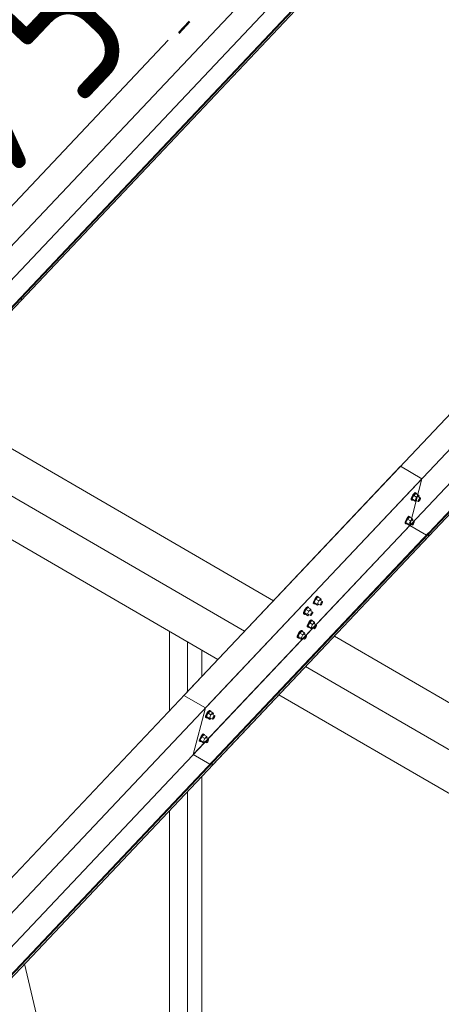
# Model space of a CAD drawing. Header units: millimetres. Extents: x -681 to 506, y -45 to 794.
# Tile 189 of 256: x -226 to -212, y 586 to 618. Entities that reach past the tile are written whole.
import ezdxf

# ---------------------------------------------------------------- set-up
doc = ezdxf.new("R2010")
doc.units = ezdxf.units.MM
doc.header["$LTSCALE"] = 0.6
doc.linetypes.add('XKITLINE00', pattern=[0])
for name, color, linetype, lineweight in [('Bolt', 7, 'Continuous', 0), ('Part', 2, 'Continuous', 0), ('PartMark', 3, 'Continuous', 0)]:
    doc.layers.add(name, color=color, linetype=linetype, lineweight=lineweight)
doc.styles.add('ISOCPEUR', font='ISOCPEUR.TTF')

msp = doc.modelspace()

# ---------------------------------------------------------------- linework, layer by layer
at = {"layer": 'Bolt', "color": 3, "linetype": 'XKITLINE00', "lineweight": 0}
for p, q in [((-213.311, 602.383), (-213.345, 602.323)), ((-213.287, 602.366), (-213.337, 602.261)), ((-213.322, 602.31), (-213.288, 602.37)), ((-213.273, 602.432), (-213.311, 602.383)), ((-213.288, 602.37), (-213.25, 602.419)), ((-213.224, 602.433), (-213.287, 602.366)), ((-213.194, 602.312), (-213.287, 602.366)), ((-213.242, 602.457), (-213.273, 602.432)), ((-213.25, 602.419), (-213.219, 602.443)), ((-213.225, 602.45), (-213.242, 602.457)), ((-213.225, 602.45), (-213.202, 602.437)), ((-213.224, 602.433), (-213.131, 602.379)), ((-213.219, 602.443), (-213.202, 602.437)), ((-213.202, 602.437), (-213.203, 602.422)), ((-213.131, 602.379), (-213.194, 602.312)), ((-213.145, 602.329), (-213.071, 602.285)), ((-213.118, 602.341), (-213.131, 602.379)), ((-213.128, 602.319), (-213.118, 602.341)), ((-213.369, 602.233), (-213.366, 602.268)), ((-213.369, 602.233), (-213.346, 602.219)), ((-213.345, 602.323), (-213.366, 602.268)), ((-213.346, 602.219), (-213.343, 602.255)), ((-213.329, 602.213), (-213.346, 602.219)), ((-213.343, 602.255), (-213.322, 602.31)), ((-213.244, 602.207), (-213.337, 602.261)), ((-213.337, 602.261), (-213.324, 602.223)), ((-213.32, 602.22), (-213.329, 602.213)), ((-213.324, 602.223), (-213.231, 602.169)), ((-213.244, 602.207), (-213.194, 602.312)), ((-213.244, 602.207), (-213.231, 602.169)), ((-213.231, 602.169), (-213.195, 602.207)), ((-213.217, 602.22), (-213.143, 602.177)), ((-213.143, 602.177), (-213.141, 602.194)), ((-213.134, 602.173), (-213.143, 602.177)), ((-213.141, 602.194), (-213.131, 602.222)), ((-213.119, 602.186), (-213.134, 602.173)), ((-213.131, 602.222), (-213.114, 602.252)), ((-213.1, 602.21), (-213.119, 602.186)), ((-213.114, 602.252), (-213.095, 602.276)), ((-213.083, 602.24), (-213.1, 602.21)), ((-213.095, 602.276), (-213.079, 602.289)), ((-213.072, 602.268), (-213.083, 602.24)), ((-213.079, 602.289), (-213.071, 602.285)), ((-213.071, 602.285), (-213.072, 602.268)), ((-213.44, 601.701), (-213.471, 601.677)), ((-213.423, 601.695), (-213.44, 601.701)), ((-213.566, 601.477), (-213.564, 601.513)), ((-213.566, 601.477), (-213.543, 601.464)), ((-213.543, 601.568), (-213.564, 601.513)), ((-213.509, 601.628), (-213.543, 601.568)), ((-213.543, 601.464), (-213.541, 601.499)), ((-213.527, 601.457), (-213.543, 601.464)), ((-213.541, 601.499), (-213.519, 601.554)), ((-213.484, 601.611), (-213.535, 601.506)), ((-213.442, 601.452), (-213.535, 601.506)), ((-213.535, 601.506), (-213.522, 601.467)), ((-213.517, 601.465), (-213.527, 601.457)), ((-213.522, 601.467), (-213.429, 601.413)), ((-213.519, 601.554), (-213.485, 601.614)), ((-213.471, 601.677), (-213.509, 601.628)), ((-213.485, 601.614), (-213.448, 601.663)), ((-213.421, 601.678), (-213.484, 601.611)), ((-213.391, 601.557), (-213.484, 601.611)), ((-213.448, 601.663), (-213.416, 601.688)), ((-213.442, 601.452), (-213.391, 601.557)), ((-213.442, 601.452), (-213.429, 601.413)), ((-213.429, 601.413), (-213.393, 601.452)), ((-213.423, 601.695), (-213.4, 601.681)), ((-213.421, 601.678), (-213.328, 601.624)), ((-213.416, 601.688), (-213.4, 601.681)), ((-213.414, 601.464), (-213.34, 601.421)), ((-213.4, 601.681), (-213.401, 601.666)), ((-213.328, 601.624), (-213.391, 601.557)), ((-213.343, 601.573), (-213.268, 601.53)), ((-213.34, 601.421), (-213.339, 601.439)), ((-213.332, 601.418), (-213.34, 601.421)), ((-213.339, 601.439), (-213.328, 601.466)), ((-213.316, 601.43), (-213.332, 601.418)), ((-213.315, 601.586), (-213.328, 601.624)), ((-213.328, 601.466), (-213.311, 601.496)), ((-213.326, 601.563), (-213.315, 601.586)), ((-213.297, 601.455), (-213.316, 601.43)), ((-213.311, 601.496), (-213.292, 601.521)), ((-213.28, 601.485), (-213.297, 601.455)), ((-213.292, 601.521), (-213.277, 601.533)), ((-213.27, 601.512), (-213.28, 601.485)), ((-213.277, 601.533), (-213.268, 601.53)), ((-213.268, 601.53), (-213.27, 601.512)), ((-216.496, 598.92), (-216.493, 598.956)), ((-216.496, 598.92), (-216.473, 598.907)), ((-216.472, 599.011), (-216.493, 598.956)), ((-216.473, 598.907), (-216.47, 598.942)), ((-216.456, 598.901), (-216.473, 598.907)), ((-216.438, 599.071), (-216.472, 599.011)), ((-216.47, 598.942), (-216.449, 598.998)), ((-216.414, 599.054), (-216.464, 598.949)), ((-216.371, 598.895), (-216.464, 598.949)), ((-216.464, 598.949), (-216.451, 598.91)), ((-216.447, 598.908), (-216.456, 598.901)), ((-216.451, 598.91), (-216.358, 598.856)), ((-216.449, 598.998), (-216.415, 599.058)), ((-216.401, 599.12), (-216.438, 599.071)), ((-216.415, 599.058), (-216.377, 599.106)), ((-216.351, 599.121), (-216.414, 599.054)), ((-216.321, 599), (-216.414, 599.054)), ((-216.369, 599.144), (-216.401, 599.12)), ((-216.377, 599.106), (-216.346, 599.131)), ((-216.371, 598.895), (-216.321, 599)), ((-216.371, 598.895), (-216.358, 598.856)), ((-216.352, 599.138), (-216.369, 599.144)), ((-216.358, 598.856), (-216.322, 598.895)), ((-216.352, 599.138), (-216.329, 599.124)), ((-216.351, 599.121), (-216.258, 599.067)), ((-216.346, 599.131), (-216.329, 599.124)), ((-216.344, 598.907), (-216.27, 598.864)), ((-216.329, 599.124), (-216.33, 599.109)), ((-216.258, 599.067), (-216.321, 599)), ((-216.272, 599.016), (-216.198, 598.973)), ((-216.27, 598.864), (-216.268, 598.882)), ((-216.268, 598.882), (-216.258, 598.91)), ((-216.246, 598.873), (-216.261, 598.861)), ((-216.245, 599.029), (-216.258, 599.067)), ((-216.258, 598.91), (-216.241, 598.94)), ((-216.256, 599.006), (-216.245, 599.029)), ((-216.227, 598.898), (-216.246, 598.873)), ((-216.241, 598.94), (-216.222, 598.964)), ((-216.21, 598.928), (-216.227, 598.898)), ((-216.222, 598.964), (-216.206, 598.976)), ((-216.199, 598.955), (-216.21, 598.928)), ((-216.206, 598.976), (-216.198, 598.973)), ((-216.198, 598.973), (-216.199, 598.955)), ((-216.813, 598.585), (-216.81, 598.62)), ((-216.813, 598.585), (-216.79, 598.571)), ((-216.789, 598.675), (-216.81, 598.62)), ((-216.79, 598.571), (-216.787, 598.607)), ((-216.773, 598.565), (-216.79, 598.571)), ((-216.755, 598.735), (-216.789, 598.675)), ((-216.787, 598.607), (-216.766, 598.662)), ((-216.731, 598.718), (-216.781, 598.613)), ((-216.688, 598.559), (-216.781, 598.613)), ((-216.781, 598.613), (-216.768, 598.575)), ((-216.764, 598.572), (-216.773, 598.565)), ((-216.768, 598.575), (-216.675, 598.521)), ((-216.766, 598.662), (-216.732, 598.722)), ((-216.718, 598.784), (-216.755, 598.735)), ((-216.732, 598.722), (-216.694, 598.771)), ((-216.668, 598.785), (-216.731, 598.718)), ((-216.638, 598.664), (-216.731, 598.718)), ((-216.686, 598.808), (-216.718, 598.784)), ((-216.694, 598.771), (-216.663, 598.795)), ((-216.688, 598.559), (-216.638, 598.664)), ((-216.688, 598.559), (-216.675, 598.521)), ((-216.669, 598.802), (-216.686, 598.808)), ((-216.675, 598.521), (-216.639, 598.559)), ((-216.669, 598.802), (-216.646, 598.789)), ((-216.668, 598.785), (-216.575, 598.731)), ((-216.663, 598.795), (-216.646, 598.789)), ((-216.661, 598.572), (-216.587, 598.528)), ((-216.646, 598.789), (-216.647, 598.773)), ((-216.575, 598.731), (-216.638, 598.664)), ((-216.589, 598.68), (-216.515, 598.637)), ((-216.585, 598.546), (-216.575, 598.574)), ((-216.562, 598.693), (-216.575, 598.731)), ((-216.575, 598.574), (-216.558, 598.604)), ((-216.573, 598.671), (-216.562, 598.693)), ((-216.544, 598.562), (-216.563, 598.537)), ((-216.558, 598.604), (-216.539, 598.628)), ((-216.527, 598.592), (-216.544, 598.562)), ((-216.539, 598.628), (-216.523, 598.64)), ((-216.516, 598.619), (-216.527, 598.592)), ((-216.523, 598.64), (-216.515, 598.637)), ((-216.515, 598.637), (-216.516, 598.619)), ((-216.261, 598.861), (-216.27, 598.864)), ((-216.67, 598.255), (-216.691, 598.2)), ((-216.636, 598.315), (-216.67, 598.255)), ((-216.668, 598.187), (-216.647, 598.242)), ((-216.611, 598.298), (-216.662, 598.193)), ((-216.647, 598.242), (-216.613, 598.302)), ((-216.598, 598.364), (-216.636, 598.315)), ((-216.613, 598.302), (-216.575, 598.351)), ((-216.548, 598.365), (-216.611, 598.298)), ((-216.518, 598.244), (-216.611, 598.298)), ((-216.567, 598.389), (-216.598, 598.364)), ((-216.587, 598.528), (-216.585, 598.546)), ((-216.578, 598.525), (-216.587, 598.528)), ((-216.563, 598.537), (-216.578, 598.525)), ((-216.575, 598.351), (-216.543, 598.375)), ((-216.569, 598.139), (-216.518, 598.244)), ((-216.55, 598.382), (-216.567, 598.389)), ((-216.55, 598.382), (-216.527, 598.369)), ((-216.548, 598.365), (-216.455, 598.311)), ((-216.543, 598.375), (-216.527, 598.369)), ((-216.527, 598.369), (-216.528, 598.354)), ((-216.455, 598.311), (-216.518, 598.244)), ((-216.47, 598.261), (-216.395, 598.217)), ((-216.442, 598.273), (-216.455, 598.311)), ((-216.453, 598.251), (-216.442, 598.273)), ((-216.953, 597.98), (-216.987, 597.92)), ((-216.928, 597.963), (-216.979, 597.857)), ((-216.964, 597.906), (-216.93, 597.966)), ((-216.915, 598.028), (-216.953, 597.98)), ((-216.93, 597.966), (-216.892, 598.015)), ((-216.865, 598.03), (-216.928, 597.963)), ((-216.835, 597.909), (-216.928, 597.963)), ((-216.884, 598.053), (-216.915, 598.028)), ((-216.892, 598.015), (-216.86, 598.039)), ((-216.867, 598.047), (-216.884, 598.053)), ((-216.867, 598.047), (-216.844, 598.033)), ((-216.865, 598.03), (-216.772, 597.976)), ((-216.86, 598.039), (-216.844, 598.033)), ((-216.844, 598.033), (-216.845, 598.018)), ((-216.772, 597.976), (-216.835, 597.909)), ((-216.787, 597.925), (-216.712, 597.882)), ((-216.759, 597.937), (-216.772, 597.976)), ((-216.77, 597.915), (-216.759, 597.937)), ((-216.693, 598.165), (-216.691, 598.2)), ((-216.693, 598.165), (-216.67, 598.151)), ((-216.67, 598.151), (-216.668, 598.187)), ((-216.654, 598.145), (-216.67, 598.151)), ((-216.569, 598.139), (-216.662, 598.193)), ((-216.662, 598.193), (-216.649, 598.155)), ((-216.644, 598.152), (-216.654, 598.145)), ((-216.649, 598.155), (-216.556, 598.101)), ((-216.569, 598.139), (-216.556, 598.101)), ((-216.556, 598.101), (-216.52, 598.139)), ((-216.541, 598.152), (-216.467, 598.109)), ((-216.467, 598.109), (-216.466, 598.126)), ((-216.459, 598.105), (-216.467, 598.109)), ((-216.466, 598.126), (-216.455, 598.154)), ((-216.443, 598.118), (-216.459, 598.105)), ((-216.455, 598.154), (-216.438, 598.184)), ((-216.424, 598.142), (-216.443, 598.118)), ((-216.438, 598.184), (-216.419, 598.208)), ((-216.407, 598.172), (-216.424, 598.142)), ((-216.419, 598.208), (-216.404, 598.221)), ((-216.397, 598.2), (-216.407, 598.172)), ((-216.404, 598.221), (-216.395, 598.217)), ((-216.395, 598.217), (-216.397, 598.2)), ((-217.01, 597.829), (-217.008, 597.865)), ((-217.01, 597.829), (-216.987, 597.816)), ((-216.987, 597.92), (-217.008, 597.865)), ((-216.987, 597.816), (-216.985, 597.851)), ((-216.971, 597.809), (-216.987, 597.816)), ((-216.985, 597.851), (-216.964, 597.906)), ((-216.886, 597.803), (-216.979, 597.857)), ((-216.979, 597.857), (-216.966, 597.819)), ((-216.961, 597.816), (-216.971, 597.809)), ((-216.966, 597.819), (-216.873, 597.765)), ((-216.886, 597.803), (-216.835, 597.909)), ((-216.886, 597.803), (-216.873, 597.765)), ((-216.873, 597.765), (-216.837, 597.803)), ((-216.858, 597.816), (-216.784, 597.773)), ((-216.784, 597.773), (-216.783, 597.791)), ((-216.776, 597.77), (-216.784, 597.773)), ((-216.783, 597.791), (-216.772, 597.818)), ((-216.76, 597.782), (-216.776, 597.77)), ((-216.772, 597.818), (-216.755, 597.848)), ((-216.741, 597.806), (-216.76, 597.782)), ((-216.755, 597.848), (-216.736, 597.873)), ((-216.724, 597.836), (-216.741, 597.806)), ((-216.736, 597.873), (-216.721, 597.885)), ((-216.714, 597.864), (-216.724, 597.836)), ((-216.721, 597.885), (-216.712, 597.882)), ((-216.712, 597.882), (-216.714, 597.864)), ((-219.882, 595.423), (-219.916, 595.363)), ((-219.858, 595.406), (-219.908, 595.3)), ((-219.893, 595.349), (-219.859, 595.409)), ((-219.845, 595.472), (-219.882, 595.423)), ((-219.859, 595.409), (-219.821, 595.458)), ((-219.795, 595.473), (-219.858, 595.406)), ((-219.765, 595.352), (-219.858, 595.406)), ((-219.813, 595.496), (-219.845, 595.472)), ((-219.821, 595.458), (-219.79, 595.483)), ((-219.797, 595.49), (-219.813, 595.496)), ((-219.797, 595.49), (-219.773, 595.476)), ((-219.795, 595.473), (-219.702, 595.419)), ((-219.79, 595.483), (-219.773, 595.476)), ((-219.773, 595.476), (-219.774, 595.461)), ((-219.702, 595.419), (-219.765, 595.352)), ((-219.689, 595.38), (-219.702, 595.419)), ((-219.94, 595.272), (-219.937, 595.308)), ((-219.94, 595.272), (-219.917, 595.259)), ((-219.916, 595.363), (-219.937, 595.308)), ((-219.917, 595.259), (-219.914, 595.294)), ((-219.9, 595.252), (-219.917, 595.259)), ((-219.914, 595.294), (-219.893, 595.349)), ((-219.815, 595.246), (-219.908, 595.3)), ((-219.908, 595.3), (-219.895, 595.262)), ((-219.891, 595.26), (-219.9, 595.252)), ((-219.895, 595.262), (-219.803, 595.208)), ((-219.815, 595.246), (-219.765, 595.352)), ((-219.815, 595.246), (-219.803, 595.208)), ((-219.803, 595.208), (-219.766, 595.247)), ((-219.788, 595.259), (-219.714, 595.216)), ((-219.716, 595.368), (-219.642, 595.325)), ((-219.714, 595.216), (-219.712, 595.234)), ((-219.705, 595.213), (-219.714, 595.216)), ((-219.712, 595.234), (-219.702, 595.261)), ((-219.69, 595.225), (-219.705, 595.213)), ((-219.702, 595.261), (-219.685, 595.291)), ((-219.7, 595.358), (-219.689, 595.38)), ((-219.671, 595.249), (-219.69, 595.225)), ((-219.685, 595.291), (-219.666, 595.316)), ((-219.654, 595.279), (-219.671, 595.249)), ((-219.666, 595.316), (-219.65, 595.328)), ((-219.643, 595.307), (-219.654, 595.279)), ((-219.65, 595.328), (-219.642, 595.325)), ((-219.642, 595.325), (-219.643, 595.307)), ((-220.138, 594.517), (-220.135, 594.552)), ((-220.138, 594.517), (-220.114, 594.503)), ((-220.114, 594.607), (-220.135, 594.552)), ((-220.08, 594.667), (-220.114, 594.607)), ((-220.114, 594.503), (-220.112, 594.539)), ((-220.098, 594.497), (-220.114, 594.503)), ((-220.112, 594.539), (-220.091, 594.594)), ((-220.055, 594.65), (-220.106, 594.545)), ((-220.013, 594.491), (-220.106, 594.545)), ((-220.106, 594.545), (-220.093, 594.507)), ((-220.088, 594.504), (-220.098, 594.497)), ((-220.093, 594.507), (-220, 594.453)), ((-220.091, 594.594), (-220.057, 594.654)), ((-220.042, 594.716), (-220.08, 594.667)), ((-220.057, 594.654), (-220.019, 594.703)), ((-219.992, 594.717), (-220.055, 594.65)), ((-219.963, 594.596), (-220.055, 594.65)), ((-220.011, 594.741), (-220.042, 594.716)), ((-220.019, 594.703), (-219.987, 594.727)), ((-220.013, 594.491), (-219.963, 594.596)), ((-220.013, 594.491), (-220, 594.453)), ((-219.994, 594.734), (-220.011, 594.741)), ((-220, 594.453), (-219.964, 594.491)), ((-219.994, 594.734), (-219.971, 594.721)), ((-219.992, 594.717), (-219.899, 594.663)), ((-219.987, 594.727), (-219.971, 594.721)), ((-219.986, 594.504), (-219.911, 594.46)), ((-219.971, 594.721), (-219.972, 594.705)), ((-219.899, 594.663), (-219.963, 594.596)), ((-219.914, 594.612), (-219.839, 594.569)), ((-219.911, 594.46), (-219.91, 594.478)), ((-219.903, 594.457), (-219.911, 594.46)), ((-219.91, 594.478), (-219.899, 594.506)), ((-219.887, 594.469), (-219.903, 594.457)), ((-219.886, 594.625), (-219.899, 594.663)), ((-219.899, 594.506), (-219.882, 594.536)), ((-219.897, 594.603), (-219.886, 594.625)), ((-219.868, 594.494), (-219.887, 594.469)), ((-219.882, 594.536), (-219.863, 594.56)), ((-219.851, 594.524), (-219.868, 594.494)), ((-219.863, 594.56), (-219.848, 594.572)), ((-219.841, 594.551), (-219.851, 594.524)), ((-219.848, 594.572), (-219.839, 594.569)), ((-219.839, 594.569), (-219.841, 594.551))]:
    msp.add_line(p, q, dxfattribs=at)
at = {"layer": 'Part', "color": 2, "linetype": 'XKITLINE00', "lineweight": 0}
for p, q in [((-232.951, 603.127), (-193.754, 644.647)), ((-194.145, 643.151), (-233.342, 601.631)), ((-232.751, 601.271), (-193.555, 642.79)), ((-193.544, 642.914), (-232.74, 601.395)), ((-193.525, 642.904), (-232.721, 601.384)), ((-219.942, 595.575), (-180.746, 637.095)), ((-181.137, 635.599), (-220.334, 594.08)), ((-219.743, 593.719), (-180.547, 635.239)), ((-180.536, 635.363), (-219.732, 593.843)), ((-180.517, 635.352), (-219.713, 593.833)), ((-220.464, 617.533), (-220.808, 617.168)), ((-220.438, 617.509), (-220.782, 617.144)), ((-204.963, 612.57), (-220.63, 595.975)), ((-225.823, 608.722), (-265.019, 567.202)), ((-225.804, 608.711), (-265, 567.191)), ((-225.834, 608.598), (-225.804, 608.711)), ((-225.804, 608.711), (-225.823, 608.722)), ((-265.03, 567.078), (-225.834, 608.598)), ((-228.831, 605.422), (-217.772, 599.002)), ((-229.754, 604.445), (-218.694, 598.025)), ((-230.603, 603.546), (-219.543, 597.126)), ((-213.713, 603.302), (-229.38, 586.706)), ((-213.713, 603.302), (-213.026, 602.903)), ((-252.222, 561.383), (-213.026, 602.903)), ((-213.026, 602.903), (-213.417, 601.407)), ((-213.417, 601.407), (-252.613, 559.887)), ((-212.884, 601.097), (-213.417, 601.407)), ((-212.815, 601.17), (-252.011, 559.651)), ((-212.796, 601.16), (-251.992, 559.64)), ((-212.826, 601.046), (-212.796, 601.16)), ((-212.796, 601.16), (-212.815, 601.17)), ((-252.022, 559.526), (-212.826, 601.046)), ((-221.087, 595.491), (-221.087, 598.022)), ((-220.517, 596.095), (-220.517, 597.691)), ((-215.823, 597.871), (-204.764, 591.451)), ((-220.056, 596.583), (-220.056, 597.423)), ((-216.746, 596.894), (-205.686, 590.474)), ((-220.63, 595.975), (-219.942, 595.575)), ((-217.595, 595.995), (-206.535, 589.575)), ((-219.942, 595.575), (-220.334, 594.08)), ((-220.334, 594.08), (-219.801, 593.77)), ((-219.713, 593.833), (-219.743, 593.719)), ((-219.732, 593.843), (-219.713, 593.833)), ((-220.056, 584.023), (-220.056, 593.388)), ((-220.517, 583.535), (-220.517, 592.899)), ((-221.087, 583.757), (-221.087, 592.296)), ((-225.209, 585.215), (-225.718, 587.39))]:
    msp.add_line(p, q, dxfattribs=at)
at = {"layer": 'PartMark', "color": 1, "linetype": 'XKITLINE00', "lineweight": 0}
msp.add_line((-228.442, 609.175), (-221.129, 616.922), dxfattribs=at)

# ---------------------------------------------------------------- texts
at = {"layer": 'PartMark', "color": 1, "style": 'ISOCPEUR', "width": 0.85}
msp.add_text('S/5', height=5, rotation=46.6502, dxfattribs=at).set_placement((-228.467, 610.023))

doc.saveas('drawing.dxf')
